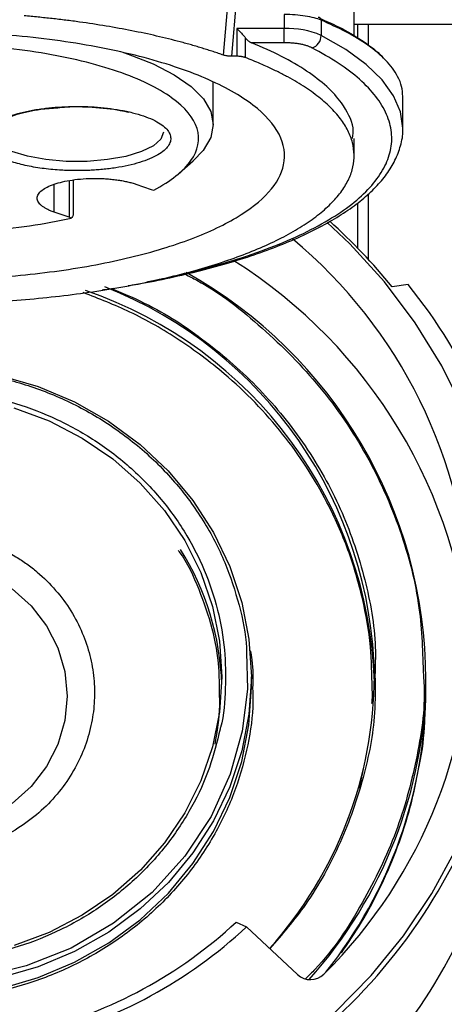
# Model space of a CAD drawing. Header units: inches. Extents: x 1.5 to 64.5, y 1.5 to 49.5.
# Tile 15 of 37: x 18.2 to 19.3, y 30.2 to 32.9. Entities that reach past the tile are written whole.
import ezdxf

# ---------------------------------------------------------------- set-up
doc = ezdxf.new("R2010")
doc.units = ezdxf.units.IN
doc.header["$LTSCALE"] = 6
doc.header["$MEASUREMENT"] = 0
doc.layers.add('DIMENSIONS', color=140, linetype='Continuous', lineweight=25)
doc.styles.add('SLDTEXTSTYLE0', font='TXT', dxfattribs={"width": 0.7})
doc.dimstyles.new('SLDDIMSTYLE0', dxfattribs={"dimtxt": 0.509766, "dimasz": 0.78, "dimexe": 0, "dimexo": 0.0625, "dimgap": 0.127441, "dimtad": 0, "dimtih": 1, "dimtoh": 1, "dimrnd": 1e-09, "dimzin": 12, "dimdsep": 46, "dimtxsty": 'SLDTEXTSTYLE0', "dimsah": 1, "dimcen": 0.09, "dimadec": 0, "dimazin": 3, "dimtfac": 1, "dimtofl": 0, "dimtmove": 0, "dimatfit": 3, "dimfxl": 0, "dimfrac": 2, "dimtolj": 1, "dimtzin": 12, "dimarcsym": 0})

# ---------------------------------------------------------------- blocks, each defined once
blk = doc.blocks.new('_D')
at = {"layer": 'DIMENSIONS'}
for p, q in [((13.4068, 33.3861), (13.4068, 24.8992)), ((21.1468, 33.3861), (21.1468, 24.8992)), ((13.4068, 25.6492), (15.7967, 25.6492)), ((16.4874, 25.6492), (16.3162, 25.6492)), ((16.3162, 25.6492), (16.3162, 24.839)), ((18.4263, 25.6492), (18.5974, 25.6492)), ((18.5974, 25.6492), (18.5974, 24.839)), ((21.1468, 25.6492), (19.117, 25.6492)), ((16.3162, 24.839), (16.4874, 24.839)), ((18.5974, 24.839), (18.4263, 24.839))]:
    blk.add_line(p, q, dxfattribs=at)
for points in [[(13.4068, 25.6492), (14.1868, 25.5292), (14.1868, 25.7692)], [(21.1468, 25.6492), (20.3668, 25.7692), (20.3668, 25.5292)]]:
    blk.add_solid(points, dxfattribs=at)
at = {"layer": 'DIMENSIONS', "char_height": 0.5, "attachment_point": 1, "style": 'SLDTEXTSTYLE0'}
for s, insert in [('7.74', (16.6994, 26.4078)), ('196.6', (16.4874, 25.4835))]:
    blk.add_mtext(s, dxfattribs=dict(at, insert=insert))
blk = doc.blocks.new('_D_3')
at = {"layer": 'DIMENSIONS'}
for p, q in [((13.8314, 32.8699), (13.8314, 26.9724)), ((20.7225, 32.8423), (20.7225, 26.9724)), ((13.8314, 27.7224), (15.7967, 27.7224)), ((16.4874, 27.7224), (16.3162, 27.7224)), ((16.3162, 27.7224), (16.3162, 26.9122)), ((18.4263, 27.7224), (18.5974, 27.7224)), ((18.5974, 27.7224), (18.5974, 26.9122)), ((20.7225, 27.7224), (19.117, 27.7224)), ((16.3162, 26.9122), (16.4874, 26.9122)), ((18.5974, 26.9122), (18.4263, 26.9122))]:
    blk.add_line(p, q, dxfattribs=at)
for points in [[(13.8314, 27.7224), (14.6114, 27.6024), (14.6114, 27.8424)], [(20.7225, 27.7224), (19.9425, 27.8424), (19.9425, 27.6024)]]:
    blk.add_solid(points, dxfattribs=at)
at = {"layer": 'DIMENSIONS', "char_height": 0.5, "attachment_point": 1, "style": 'SLDTEXTSTYLE0'}
for s, insert in [('6.89', (16.6994, 28.4811)), ('175.0', (16.4874, 27.5568))]:
    blk.add_mtext(s, dxfattribs=dict(at, insert=insert))

msp = doc.modelspace()

# ---------------------------------------------------------------- linework, layer by layer
for p, q in [((19.083, 32.8387), (19.083, 33.1163)), ((18.7284, 32.7866), (18.7431, 32.9617)), ((18.7647, 32.9569), (18.75, 32.7835)), ((18.8934, 32.8968), (18.8934, 32.8587)), ((18.9934, 32.8815), (18.9934, 32.8403)), ((18.7647, 32.8587), (18.7647, 32.7835)), ((18.8934, 32.8587), (18.7647, 32.8587)), ((18.8934, 32.8202), (18.8934, 32.8587)), ((20.4225, 32.8699), (19.083, 32.8699)), ((19.0918, 32.8699), (19.0918, 32.8332)), ((19.1218, 32.8132), (19.1218, 32.8699)), ((18.7872, 32.8341), (18.7872, 32.78)), ((18.8934, 32.8202), (18.8044, 32.8202)), ((18.7647, 32.7835), (18.75, 32.7835)), ((18.7005, 32.5979), (18.7005, 32.7131)), ((19.2151, 32.5885), (19.2151, 32.6747)), ((19.083, 32.5133), (19.083, 32.5603)), ((18.608, 32.4658), (18.646, 32.4991)), ((18.3091, 32.4453), (18.3091, 32.3462)), ((18.3208, 32.3556), (18.3208, 32.4478)), ((18.2683, 32.3602), (18.2683, 32.4359)), ((18.4907, 32.436), (18.5315, 32.422)), ((19.1218, 32.2315), (19.1218, 32.4103)), ((19.0918, 32.3849), (19.0918, 32.2633)), ((18.3091, 32.3462), (18.2683, 32.3602)), ((19.2296, 32.1637), (19.186, 32.1571)), ((18.804, 31.0691), (18.804, 31.0982)), ((19.0972, 30.7958), (19.1073, 30.8436)), ((18.7626, 30.4316), (18.7909, 30.4188)), ((18.9289, 30.2891), (18.7909, 30.4188))]:
    msp.add_line(p, q)
at = {"flags": 128}
for points in [[(19.2151, 32.5865), (19.2151, 32.5878), (19.2089, 32.6323), (19.1901, 32.6764), (19.1588, 32.7196), (19.1152, 32.7616), (19.06, 32.802), (18.9934, 32.8403)], [(18.457, 32.7935), (18.4691, 32.7894), (18.5372, 32.7627), (18.5946, 32.7333), (18.6404, 32.7015), (18.6736, 32.6679), (18.6937, 32.6332), (18.7005, 32.5978), (18.6937, 32.5625), (18.6735, 32.5277), (18.646, 32.4991)], [(18.565, 32.5778), (18.5581, 32.5585), (18.5379, 32.5404), (18.5057, 32.5245), (18.4632, 32.5117), (18.4129, 32.5027), (18.3579, 32.4981), (18.3012, 32.4981), (18.2462, 32.5028), (18.1961, 32.5118), (18.1537, 32.5247), (18.1216, 32.5407), (18.1016, 32.5588), (18.0949, 32.578), (18.0949, 32.5793)], [(19.3821, 31.8193), (19.3212, 31.9424), (19.2486, 32.0598), (19.1651, 32.1706), (19.0712, 32.2738), (19.0098, 32.3321)], [(18.1215, 31.9166), (18.2249, 31.8863), (18.3237, 31.8446), (18.4164, 31.7919), (18.5017, 31.7292), (18.5783, 31.6572), (18.6451, 31.5771), (18.7012, 31.49), (18.7456, 31.3972), (18.7779, 31.3), (18.7974, 31.1999), (18.804, 31.0983), (18.804, 31.0982)], [(18.1593, 31.8283), (18.2547, 31.7929), (18.3446, 31.7464), (18.4276, 31.6898), (18.5024, 31.6238), (18.5679, 31.5495), (18.6229, 31.4681), (18.6665, 31.3809), (18.6983, 31.2892), (18.7175, 31.1945), (18.724, 31.0983)], [(18.1544, 31.337), (18.2059, 31.2908), (18.2477, 31.2367), (18.2786, 31.1765), (18.2975, 31.112), (18.3039, 31.0454)], [(18.7907, 31.1643), (18.7931, 31.0645), (18.7792, 30.95), (18.7468, 30.8335), (18.6949, 30.7189), (18.6236, 30.6104), (18.5343, 30.5123), (18.4299, 30.4283), (18.3145, 30.3612), (18.1925, 30.3124), (18.0685, 30.282), (17.9466, 30.2689), (17.8274, 30.2714), (17.7044, 30.2901), (17.5806, 30.3265), (17.4603, 30.3815), (17.348, 30.4544), (17.2482, 30.5434), (17.1646, 30.6454), (17.0996, 30.7564), (17.0542, 30.8721), (17.0282, 30.9883), (17.02, 31.1014), (17.02, 31.1014)], [(18.804, 31.0982), (18.7974, 30.9967), (18.7779, 30.8966), (18.7457, 30.7994), (18.7013, 30.7065), (18.6453, 30.6194), (18.5785, 30.5393), (18.5019, 30.4673), (18.4166, 30.4045), (18.3239, 30.3519), (18.2252, 30.3101), (18.1218, 30.2798)], [(18.724, 31.0983), (18.7175, 31.002), (18.6983, 30.9073), (18.6666, 30.8156), (18.623, 30.7284), (18.568, 30.647), (18.5026, 30.5727), (18.4278, 30.5067), (18.3448, 30.45), (18.2549, 30.4035), (18.1596, 30.368)], [(18.1218, 30.2507), (18.2252, 30.281), (18.3239, 30.3228), (18.4166, 30.3755), (18.5019, 30.4382), (18.5785, 30.5102), (18.6453, 30.5904), (18.7013, 30.6775), (18.7457, 30.7703), (18.7779, 30.8675), (18.7974, 30.9676), (18.804, 31.0691)], [(18.3039, 31.0454), (18.2976, 30.9788), (18.2786, 30.9144), (18.2478, 30.8541), (18.2059, 30.8), (18.1545, 30.7538)], [(19.0317, 30.1866), (19.1295, 30.2867), (19.2172, 30.3946), (19.2941, 30.5095), (19.3597, 30.6305)]]:
    msp.add_lwpolyline(points, dxfattribs=at)
for centre, radius, start, end in [((18.9862, 32.882), 0.00728, 355.9932, 98.4705), ((18.9019, 32.6236), 0.2352, 67.1025, 92.0764), ((18.9583, 32.84), 0.0351, 286.686, 0.3997), ((17.9842, 31.1867), 1.5446, 38.9213, 48.0462), ((18.0501, 31.2502), 1.351, 314.7247, 50.1412), ((18.0149, 31.0533), 1.3892, 4.4087, 57.7469), ((18.0069, 31.0867), 1.271, 0.1748, 60.7951), ((17.981, 31.0811), 1.1571, 0.9287, 68.441), ((18.032, 31.2034), 1.535, 24.427, 38.7245), ((17.977, 31.0484), 1.1614, 1.7811, 71.0966), ((17.9901, 31.0536), 0.7339, 1.8086, 32.1255), ((18.022, 31.1046), 1.1159, 318.1521, 359.7545), ((18.0358, 31.1049), 1.2422, 318.1101, 359.3382), ((18.0364, 31.071), 1.2416, 321.3777, 359.7638), ((17.998, 31.2889), 1.5237, 305.2154, 336.3342), ((17.9997, 31.0523), 1.5217, 306.4347, 336.3443), ((17.9236, 31.331), 1.23, 283.9693, 313.0102), ((17.9241, 31.3479), 1.2706, 283.969, 313.0105), ((18.9642, 30.3274), 0.0521, 227.3305, 314.5416)]:
    msp.add_arc(centre, radius, start, end)
for points, knots in [([(17.6918, 32.9087), (17.6854, 32.9083), (17.6728, 32.9075), (17.6539, 32.9061), (17.6351, 32.9046), (17.6163, 32.903), (17.5883, 32.9005), (17.5513, 32.8968), (17.5056, 32.8915), (17.4606, 32.8855), (17.4015, 32.8767), (17.3298, 32.8642), (17.2476, 32.8469), (17.1698, 32.8273), (17.0971, 32.8055), (17.0297, 32.7818), (16.9683, 32.7563), (16.9132, 32.7292), (16.8648, 32.7006), (16.8234, 32.6707), (16.7893, 32.6398), (16.7627, 32.6081), (16.7438, 32.5756), (16.7328, 32.5428), (16.7297, 32.5098), (16.7345, 32.4768), (16.7472, 32.444), (16.7677, 32.4117), (16.7959, 32.3801), (16.8315, 32.3494), (16.8744, 32.3198), (16.9243, 32.2915), (16.9808, 32.2647), (17.0435, 32.2396), (17.112, 32.2163), (17.1859, 32.195), (17.2646, 32.1758), (17.3477, 32.159), (17.4345, 32.1445), (17.5245, 32.1325), (17.6171, 32.123), (17.7116, 32.1162), (17.8075, 32.1121), (17.904, 32.1106), (18.0006, 32.1119), (18.0965, 32.1159), (18.1911, 32.1225), (18.2838, 32.1318), (18.374, 32.1437), (18.461, 32.158), (18.5443, 32.1747), (18.6234, 32.1937), (18.6976, 32.2149), (18.7664, 32.2381), (18.8295, 32.2631), (18.8864, 32.2898), (18.9366, 32.318), (18.98, 32.3476), (19.0161, 32.3782), (19.0447, 32.4098), (19.0657, 32.442), (19.0789, 32.4748), (19.0842, 32.5078), (19.0815, 32.5408), (19.071, 32.5736), (19.0526, 32.6061), (19.0265, 32.6379), (18.9929, 32.6689), (18.9587, 32.6938), (18.9279, 32.7131), (18.9031, 32.7273), (18.8766, 32.7411), (18.8515, 32.753), (18.8286, 32.7632), (18.8083, 32.7717), (18.7942, 32.7773), (18.7872, 32.78)], [0, 0, 0, 0, 0.003126, 0.006251, 0.009376, 0.012502, 0.015629, 0.023441, 0.031257, 0.039069, 0.046885, 0.062509, 0.078134, 0.093759, 0.109383, 0.125008, 0.140633, 0.156257, 0.171882, 0.187507, 0.203131, 0.218756, 0.234381, 0.250005, 0.26563, 0.281255, 0.296879, 0.312504, 0.328129, 0.343753, 0.359378, 0.375003, 0.390627, 0.406252, 0.421877, 0.437501, 0.453126, 0.468751, 0.484375, 0.5, 0.515625, 0.531249, 0.546874, 0.562499, 0.578123, 0.593748, 0.609373, 0.624997, 0.640622, 0.656247, 0.671871, 0.687496, 0.703121, 0.718745, 0.73437, 0.749995, 0.765619, 0.781244, 0.796869, 0.812494, 0.828118, 0.843743, 0.859368, 0.874992, 0.890617, 0.906242, 0.921866, 0.937491, 0.953116, 0.960928, 0.968743, 0.976556, 0.984371, 0.989581, 0.994789, 1, 1, 1, 1]), ([(18.7284, 32.7866), (18.7238, 32.7882), (18.7145, 32.7914), (18.7003, 32.7962), (18.686, 32.8008), (18.6713, 32.8053), (18.6565, 32.8098), (18.6414, 32.8142), (18.6261, 32.8185), (18.5951, 32.8269), (18.547, 32.8388), (18.4798, 32.8531), (18.4099, 32.8658), (18.3496, 32.875), (18.3003, 32.8815), (18.2629, 32.8859), (18.2251, 32.8899), (18.1996, 32.8922), (18.1869, 32.8934)], [0, 0, 0, 0, 0.031282, 0.062537, 0.093775, 0.125004, 0.156235, 0.187475, 0.218736, 0.250026, 0.374998, 0.500005, 0.624977, 0.749984, 0.812519, 0.874983, 0.937452, 1, 1, 1, 1]), ([(18.992, 32.8859), (19.0148, 32.8756), (19.0629, 32.8538), (19.1179, 32.8177), (19.1519, 32.7921), (19.1617, 32.7786), (19.1617, 32.7786)], [0, 0, 0, 0, 0.308712, 0.650018, 0.999759, 1, 1, 1, 1]), ([(19.2149, 32.6747), (19.2144, 32.6836), (19.2132, 32.7017), (19.1999, 32.7347), (19.1721, 32.7725), (19.1237, 32.8129), (19.0649, 32.8492), (19.0167, 32.871), (18.9934, 32.8815)], [0, 0, 0, 0, 0.12129, 0.248196, 0.454849, 0.649034, 0.830752, 1, 1, 1, 1]), ([(18.8082, 32.6509), (18.7743, 32.6769), (18.7307, 32.7014), (18.6271, 32.7459), (18.567, 32.7659), (18.4342, 32.8001), (18.3614, 32.8143), (18.2077, 32.8361), (18.1269, 32.8436), (18.0445, 32.8476)], [0, 0, 0, 0, 0.25, 0.25, 0.5, 0.5, 0.75, 0.75, 1, 1, 1, 1]), ([(18.7647, 32.8587), (18.7659, 32.8575), (18.768, 32.8555), (18.7712, 32.8523), (18.7741, 32.8493), (18.7775, 32.8457), (18.7809, 32.8419), (18.7843, 32.8378), (18.7862, 32.8353), (18.7872, 32.8341)], [0, 0, 0, 0, 0.153876, 0.263391, 0.40015, 0.521038, 0.697335, 0.856855, 1, 1, 1, 1]), ([(18.539, 32.42), (18.5855, 32.4444), (18.6196, 32.4717), (18.6595, 32.5284), (18.6653, 32.558), (18.6475, 32.616), (18.6241, 32.6446), (18.5508, 32.6973), (18.501, 32.7215), (18.3805, 32.7629), (18.3099, 32.78), (18.1559, 32.8053), (18.0727, 32.8134), (17.9029, 32.8196), (17.8165, 32.8178), (17.6504, 32.8043), (17.5707, 32.7927), (17.499, 32.7769)], [0, 0, 0, 0, 0.125, 0.125, 0.25, 0.25, 0.375, 0.375, 0.5, 0.5, 0.625, 0.625, 0.75, 0.75, 0.875, 0.875, 1, 1, 1, 1]), ([(18.7872, 32.8341), (18.7877, 32.8334), (18.7889, 32.8318), (18.7909, 32.8297), (18.7931, 32.8275), (18.7957, 32.8253), (18.7995, 32.8225), (18.8025, 32.8211), (18.8044, 32.8202)], [0, 0, 0, 0, 0.110338, 0.230671, 0.361078, 0.501622, 0.683275, 1, 1, 1, 1]), ([(19.0484, 32.657), (19.0268, 32.6869), (18.995, 32.716), (18.9129, 32.7709), (18.8626, 32.7967), (18.8044, 32.8202)], [0, 0, 0, 0, 0.5, 0.5, 1, 1, 1, 1]), ([(18.9684, 32.8064), (18.9674, 32.8069), (18.9653, 32.808), (18.9619, 32.8094), (18.9582, 32.8108), (18.9529, 32.8126), (18.9457, 32.8146), (18.9361, 32.8166), (18.9258, 32.8182), (18.9152, 32.8194), (18.9043, 32.8201), (18.897, 32.8202), (18.8934, 32.8202)], [0, 0, 0, 0, 0.06163, 0.12306, 0.18452, 0.246234, 0.373031, 0.500056, 0.626852, 0.753877, 0.876882, 1, 1, 1, 1]), ([(18.5222, 32.172), (18.5224, 32.172), (18.5646, 32.1792), (18.6432, 32.1979), (18.7556, 32.2281), (18.8573, 32.2633), (18.9473, 32.3019), (19.0235, 32.3435), (19.0857, 32.3872), (19.1331, 32.4326), (19.1661, 32.4795), (19.1842, 32.5277), (19.1869, 32.5767), (19.1735, 32.6259), (19.1446, 32.6744), (19.1001, 32.7209), (19.0425, 32.7654), (18.9931, 32.7928), (18.9684, 32.8064)], [0, 0, 0, 0, 0.000262, 0.066055, 0.13345, 0.200856, 0.268251, 0.335657, 0.401442, 0.467237, 0.533023, 0.598818, 0.666213, 0.733619, 0.801014, 0.868419, 0.934207, 1, 1, 1, 1]), ([(18.75, 32.7835), (18.749, 32.7835), (18.747, 32.7835), (18.744, 32.7837), (18.7411, 32.7839), (18.7373, 32.7844), (18.7328, 32.7852), (18.7299, 32.7861), (18.7284, 32.7866)], [0, 0, 0, 0, 0.125801, 0.250314, 0.374803, 0.500533, 0.75036, 1, 1, 1, 1]), ([(18.7872, 32.78), (18.7864, 32.7803), (18.785, 32.7808), (18.7825, 32.7815), (18.7799, 32.7821), (18.7761, 32.7828), (18.7711, 32.7834), (18.7668, 32.7834), (18.7647, 32.7835)], [0, 0, 0, 0, 0.125631, 0.249953, 0.374385, 0.50034, 0.749953, 1, 1, 1, 1]), ([(17.2749, 32.7006), (17.2285, 32.6761), (17.1943, 32.6489), (17.1544, 32.5921), (17.1487, 32.5626), (17.1664, 32.5045), (17.1898, 32.476), (17.2631, 32.4233), (17.313, 32.399), (17.4335, 32.3577), (17.5041, 32.3405), (17.658, 32.3153), (17.7413, 32.3072), (17.911, 32.3009), (17.9974, 32.3028), (18.1635, 32.3162), (18.2432, 32.3278), (18.315, 32.3436)], [0, 0, 0, 0, 0.125, 0.125, 0.25, 0.25, 0.375, 0.375, 0.5, 0.5, 0.625, 0.625, 0.75, 0.75, 0.875, 0.875, 1, 1, 1, 1]), ([(19.0788, 32.5603), (19.0799, 32.5698), (19.0837, 32.6024), (19.0631, 32.6344), (19.0484, 32.657)], [0, 0, 0, 0, 0.291531, 1, 1, 1, 1]), ([(18.0749, 32.5602), (18.075, 32.5613), (18.075, 32.5637), (18.0757, 32.5671), (18.0767, 32.5706), (18.0781, 32.574), (18.08, 32.5774), (18.0822, 32.5808), (18.0872, 32.5873), (18.0973, 32.5966), (18.1161, 32.6082), (18.1401, 32.6188), (18.1688, 32.6281), (18.201, 32.6357), (18.2355, 32.6414), (18.2712, 32.6452), (18.3068, 32.6472), (18.3423, 32.6474), (18.3779, 32.646), (18.4134, 32.6428), (18.4485, 32.6376), (18.4815, 32.6306), (18.5113, 32.6218), (18.537, 32.6116), (18.5573, 32.6003), (18.5723, 32.5882), (18.5815, 32.5761), (18.5856, 32.5639), (18.5847, 32.5518), (18.5789, 32.5396), (18.5675, 32.5274), (18.5508, 32.5156), (18.5283, 32.5046), (18.5012, 32.4949), (18.47, 32.4867), (18.436, 32.4803), (18.4064, 32.4766), (18.3825, 32.4746), (18.365, 32.4735), (18.3473, 32.4729), (18.3355, 32.4728), (18.3295, 32.4728)], [0, 0, 0, 0, 0.008489, 0.016944, 0.02538, 0.03381, 0.042247, 0.050706, 0.059198, 0.091046, 0.122911, 0.155771, 0.188649, 0.220995, 0.253358, 0.283799, 0.314256, 0.34321, 0.372182, 0.403389, 0.434613, 0.467299, 0.500004, 0.532691, 0.565395, 0.596602, 0.627826, 0.65678, 0.685752, 0.716192, 0.74665, 0.778996, 0.811359, 0.844219, 0.877097, 0.908945, 0.94081, 0.95564, 0.970401, 0.985163, 1, 1, 1, 1]), ([(18.0949, 32.5793), (18.0961, 32.5835), (18.0985, 32.5916), (18.1148, 32.6043), (18.138, 32.6159), (18.1748, 32.6286), (18.2222, 32.6397), (18.2628, 32.6427), (18.2784, 32.6438)], [0, 0, 0, 0, 0.172568, 0.332471, 0.479857, 0.614306, 0.851327, 1, 1, 1, 1]), ([(18.2784, 32.6438), (18.2863, 32.6446), (18.3163, 32.6477), (18.3762, 32.6458), (18.435, 32.64), (18.4638, 32.6332), (18.4715, 32.6314)], [0, 0, 0, 0, 0.11977, 0.457555, 0.855594, 1, 1, 1, 1]), ([(18.8914, 32.4888), (18.8972, 32.5165), (18.8931, 32.5443), (18.8651, 32.5989), (18.8412, 32.6256), (18.8082, 32.6509)], [0, 0, 0, 0, 0.5, 0.5, 1, 1, 1, 1]), ([(18.4698, 32.1605), (18.4786, 32.1619), (18.5176, 32.1682), (18.5837, 32.1818), (18.6674, 32.2012), (18.7467, 32.2231), (18.8213, 32.2471), (18.8905, 32.273), (18.9537, 32.3008), (19.0107, 32.3302), (19.0612, 32.3612), (19.1051, 32.3936), (19.1422, 32.4276), (19.1723, 32.4633), (19.1954, 32.5009), (19.2098, 32.5408), (19.2163, 32.5698), (19.2148, 32.585), (19.2147, 32.5862)], [0, 0, 0, 0, 0.020063, 0.088601, 0.157792, 0.227347, 0.297052, 0.366744, 0.436307, 0.50567, 0.574809, 0.643765, 0.712653, 0.781598, 0.850908, 0.921221, 0.993966, 1, 1, 1, 1]), ([(18.3295, 32.4728), (18.3264, 32.4728), (18.3202, 32.4728), (18.3109, 32.473), (18.3016, 32.4733), (18.2923, 32.4737), (18.278, 32.4745), (18.2589, 32.4761), (18.2352, 32.4789), (18.212, 32.4825), (18.1821, 32.4885), (18.148, 32.498), (18.1204, 32.5097), (18.1029, 32.52), (18.0924, 32.5279), (18.0843, 32.536), (18.0794, 32.5432), (18.0766, 32.5495), (18.0752, 32.5548), (18.075, 32.5584), (18.0749, 32.5602)], [0, 0, 0, 0, 0.023336, 0.046629, 0.069911, 0.093212, 0.116565, 0.178303, 0.240092, 0.304404, 0.368768, 0.500006, 0.631244, 0.695555, 0.759919, 0.821657, 0.883446, 0.92231, 0.961113, 1, 1, 1, 1]), ([(17.6172, 32.1906), (17.6878, 32.1832), (17.7608, 32.1785), (17.9082, 32.1748), (17.9825, 32.1758), (18.1285, 32.1834), (18.2003, 32.19), (18.3377, 32.2085), (18.4034, 32.2204), (18.5253, 32.249), (18.5816, 32.2656), (18.6819, 32.3027), (18.7259, 32.3232), (18.7995, 32.367), (18.8291, 32.3903), (18.8724, 32.4386), (18.886, 32.4636), (18.8914, 32.4888)], [0, 0, 0, 0, 0.125, 0.125, 0.25, 0.25, 0.375, 0.375, 0.5, 0.5, 0.625, 0.625, 0.75, 0.75, 0.875, 0.875, 1, 1, 1, 1]), ([(18.2683, 32.3602), (18.2666, 32.3608), (18.2631, 32.362), (18.2583, 32.3639), (18.2537, 32.3659), (18.2495, 32.3679), (18.2455, 32.3701), (18.2418, 32.3723), (18.2384, 32.3745), (18.2341, 32.3777), (18.2295, 32.3819), (18.2255, 32.3872), (18.2231, 32.3926), (18.222, 32.4), (18.2248, 32.4092), (18.2344, 32.4194), (18.249, 32.4285), (18.2681, 32.4363), (18.291, 32.4428), (18.3177, 32.4478), (18.3476, 32.451), (18.3744, 32.452), (18.396, 32.4516), (18.4119, 32.4507), (18.4274, 32.4493), (18.4419, 32.4474), (18.4556, 32.4451), (18.4681, 32.4425), (18.48, 32.4395), (18.4872, 32.4371), (18.4907, 32.436)], [0, 0, 0, 0, 0.015126, 0.030152, 0.045112, 0.06004, 0.074969, 0.089933, 0.104966, 0.120101, 0.152256, 0.184454, 0.217294, 0.250177, 0.315811, 0.380082, 0.440028, 0.500016, 0.559962, 0.61995, 0.684221, 0.749856, 0.782696, 0.815578, 0.847734, 0.879932, 0.910076, 0.939955, 0.96984, 1, 1, 1, 1]), ([(18.3201, 32.3556), (18.3202, 32.3544), (18.3206, 32.3511), (18.3172, 32.3466), (18.315, 32.3436)], [0, 0, 0, 0, 0.341973, 1, 1, 1, 1]), ([(18.6239, 32.1916), (18.6346, 32.1862), (18.7113, 32.1476), (18.8378, 32.0466), (18.9952, 31.8885), (19.1217, 31.7024), (19.2121, 31.4994), (19.265, 31.2966), (19.269, 31.1626), (19.2709, 31.1012)], [0, 0, 0, 0, 0.02619, 0.187992, 0.354497, 0.523457, 0.692417, 0.858922, 1, 1, 1, 1]), ([(18.3985, 32.149), (18.4015, 32.1494), (18.4122, 32.1508), (18.4224, 32.1526), (18.4297, 32.1539)], [0, 0, 0, 0, 0.279349, 1, 1, 1, 1]), ([(18.424, 32.1529), (18.4583, 32.1384), (18.5527, 32.0984), (18.6925, 32.0039), (18.839, 31.8728), (18.9614, 31.7176), (19.0554, 31.5458), (19.1153, 31.3643), (19.1431, 31.2145), (19.1402, 31.1271), (19.1394, 31.1016)], [0, 0, 0, 0, 0.080319, 0.22072, 0.364947, 0.511167, 0.657387, 0.801614, 0.942015, 1, 1, 1, 1]), ([(19.1319, 31.0671), (19.1312, 31.1047), (19.1297, 31.1867), (19.1074, 31.3127), (19.0686, 31.4444), (19.0014, 31.5968), (18.894, 31.7624), (18.7532, 31.908), (18.6097, 32.0149), (18.4811, 32.0896), (18.3902, 32.125), (18.3473, 32.1417)], [0, 0, 0, 0, 0.081376, 0.177302, 0.275841, 0.376817, 0.533687, 0.693451, 0.800009, 0.905715, 1, 1, 1, 1]), ([(17.9068, 31.9351), (17.9471, 31.9336), (18.0295, 31.9305), (18.1533, 31.9051), (18.2765, 31.8628), (18.3947, 31.8016), (18.5033, 31.7231), (18.5981, 31.6294), (18.6756, 31.5239), (18.7345, 31.4108), (18.7719, 31.2943), (18.7898, 31.2115), (18.7906, 31.1684), (18.7907, 31.1643)], [0, 0, 0, 0, 0.091027, 0.18641, 0.285436, 0.387184, 0.490553, 0.594337, 0.697296, 0.798251, 0.896155, 0.990154, 1, 1, 1, 1]), ([(17.9068, 31.8787), (17.9444, 31.8773), (18.0212, 31.8745), (18.1366, 31.8508), (18.2515, 31.8113), (18.3617, 31.7543), (18.463, 31.6811), (18.5513, 31.5937), (18.6237, 31.4954), (18.6783, 31.3899), (18.7144, 31.2814), (18.7334, 31.1732), (18.7346, 31.0662), (18.7295, 30.9935), (18.7194, 30.9573), (18.719, 30.9559)], [0, 0, 0, 0, 0.077364, 0.15843, 0.242593, 0.329068, 0.416922, 0.505128, 0.592633, 0.678435, 0.761644, 0.841534, 0.918021, 0.996675, 1, 1, 1, 1]), ([(17.9069, 31.4963), (17.9113, 31.4963), (17.9201, 31.4962), (17.9332, 31.4957), (17.9463, 31.4948), (17.9593, 31.4936), (17.9723, 31.4921), (17.9853, 31.4902), (17.9982, 31.488), (18.011, 31.4854), (18.0238, 31.4825), (18.055, 31.4746), (18.1035, 31.4578), (18.1556, 31.4308), (18.1946, 31.4047), (18.232, 31.3755), (18.2739, 31.334), (18.3152, 31.278), (18.346, 31.2183), (18.3668, 31.1565), (18.3775, 31.0947), (18.379, 31.0331), (18.3714, 30.9714), (18.3542, 30.9098), (18.3265, 30.8489), (18.2888, 30.7916), (18.2414, 30.7395), (18.186, 30.6949), (18.125, 30.6595), (18.0603, 30.6334), (17.9947, 30.6173), (17.929, 30.6101), (17.8635, 30.6115), (17.7977, 30.6215), (17.7319, 30.641), (17.6684, 30.67), (17.6088, 30.7088), (17.5646, 30.7482), (17.5335, 30.7833), (17.5058, 30.8199), (17.477, 30.8688), (17.4576, 30.9183), (17.4474, 30.9557), (17.4423, 30.9799), (17.4386, 31.0043), (17.4364, 31.0289), (17.4361, 31.0454), (17.4359, 31.0536)], [0, 0, 0, 0, 0.005947, 0.011875, 0.01779, 0.023695, 0.029597, 0.035498, 0.041404, 0.04732, 0.053249, 0.059198, 0.091048, 0.122908, 0.139316, 0.155733, 0.188665, 0.221335, 0.25337, 0.283813, 0.314265, 0.343222, 0.372189, 0.403398, 0.434617, 0.467115, 0.500003, 0.532891, 0.565389, 0.596598, 0.627817, 0.656774, 0.685741, 0.716184, 0.746636, 0.77867, 0.811341, 0.844272, 0.86068, 0.877098, 0.908948, 0.940808, 0.952682, 0.964501, 0.976302, 0.988123, 1, 1, 1, 1]), ([(18.7173, 31.0535), (18.7173, 31.0765), (18.7173, 31.1352), (18.6997, 31.2304), (18.6632, 31.3361), (18.631, 31.4076), (18.607, 31.44), (18.6064, 31.4409)], [0, 0, 0, 0, 0.169545, 0.433491, 0.708405, 0.991883, 1, 1, 1, 1]), ([(18.8009, 31.1694), (18.8025, 31.1609), (18.8089, 31.1272), (18.8079, 31.093), (18.8072, 31.0674)], [0, 0, 0, 0, 0.255107, 1, 1, 1, 1]), ([(19.1394, 31.1016), (19.1399, 31.0676), (19.1412, 30.9742), (19.1107, 30.8205), (19.0489, 30.645), (18.9637, 30.4872), (18.8876, 30.3986), (18.854, 30.3595)], [0, 0, 0, 0, 0.126142, 0.347223, 0.577105, 0.813251, 1, 1, 1, 1]), ([(19.2709, 31.1012), (19.2716, 31.0922), (19.2772, 31.0158), (19.2544, 30.8718), (19.2017, 30.672), (19.1072, 30.4809), (19.0219, 30.3467), (18.9597, 30.2862), (18.951, 30.2778)], [0, 0, 0, 0, 0.030197, 0.256372, 0.482547, 0.718306, 0.960918, 1, 1, 1, 1]), ([(18.8072, 31.0674), (18.8077, 31.0549), (18.8097, 31.0032), (18.7958, 30.911), (18.7639, 30.7925), (18.7108, 30.6758), (18.6383, 30.5655), (18.5474, 30.4657), (18.4413, 30.3803), (18.3239, 30.3121), (18.1998, 30.2624), (18.0736, 30.2315), (17.9486, 30.218), (17.824, 30.2207), (17.6986, 30.2397), (17.5726, 30.2768), (17.4502, 30.3327), (17.336, 30.4068), (17.2345, 30.4973), (17.1495, 30.601), (17.0833, 30.714), (17.0374, 30.8317), (17.0099, 30.95), (17.0066, 31.0288), (17.005, 31.0672)], [0, 0, 0, 0, 0.014184, 0.05824, 0.104267, 0.151894, 0.20065, 0.24999, 0.29933, 0.348086, 0.395712, 0.44174, 0.485796, 0.528638, 0.573386, 0.619994, 0.668053, 0.717067, 0.766473, 0.815682, 0.864118, 0.91126, 0.956667, 1, 1, 1, 1]), ([(18.7054, 30.915), (18.7116, 30.9498), (18.7198, 30.9958), (18.7178, 31.0423), (18.7173, 31.0535)], [0, 0, 0, 0, 0.7575634, 1, 1, 1, 1]), ([(19.131, 31.0253), (19.1318, 31.0325), (19.1334, 31.0464), (19.1324, 31.0604), (19.1319, 31.0671)], [0, 0, 0, 0, 0.518919, 1, 1, 1, 1]), ([(19.2599, 30.8563), (19.2601, 30.8573), (19.2687, 30.8964), (19.2754, 30.9622), (19.2763, 31.027), (19.2766, 31.0528)], [0, 0, 0, 0, 0.015244, 0.6063362, 1, 1, 1, 1]), ([(18.719, 30.9559), (18.7104, 30.9208), (18.6926, 30.848), (18.6438, 30.7426), (18.5775, 30.6414), (18.4942, 30.5499), (18.3969, 30.4717), (18.2892, 30.4091), (18.1754, 30.3636), (18.0598, 30.3352), (17.9451, 30.3229), (17.8309, 30.3253), (17.7159, 30.3427), (17.6004, 30.3767), (17.4881, 30.428), (17.3835, 30.496), (17.2905, 30.5789), (17.2123, 30.674), (17.1525, 30.7777), (17.1158, 30.8646), (17.105, 30.9171), (17.102, 30.9319)], [0, 0, 0, 0, 0.050782, 0.1055439, 0.1616038, 0.2183359, 0.275068, 0.3311279, 0.3858898, 0.4388134, 0.4894692, 0.5387301, 0.5901821, 0.643772, 0.6990315, 0.7553882, 0.812196, 0.8687773, 0.9244705, 0.9786746, 1, 1, 1, 1]), ([(19.0484, 30.3478), (19.067, 30.3752), (19.107, 30.4342), (19.1579, 30.531), (19.2025, 30.6363), (19.2378, 30.745), (19.2525, 30.8195), (19.2599, 30.8563)], [0, 0, 0, 0, 0.177991, 0.382059, 0.587992, 0.795782, 1, 1, 1, 1])]:
    msp.add_open_spline(points, degree=3, knots=knots)
for points in [[(18.9934, 32.8815), (18.9825, 32.8862), (18.9525, 32.894), (18.9131, 32.8968), (18.8934, 32.8968)], [(18.5315, 32.422), (18.5338, 32.4212), (18.5363, 32.4205), (18.539, 32.42)], [(18.315, 32.3436), (18.3133, 32.3445), (18.3114, 32.3454), (18.3091, 32.3462)]]:
    msp.add_open_spline(points, degree=3)

# ---------------------------------------------------------------- dimensions: what is measured, and where the dimension line sits
at = {"layer": 'DIMENSIONS'}
dim = msp.add_linear_dim(base=(21.1468, 25.6492), p1=(13.4068, 33.6861), p2=(21.1468, 33.6861), dimstyle='SLDDIMSTYLE0', dxfattribs=at)
dim.commit()
dim.dimension.update_dxf_attribs({"geometry": '_D', "text_midpoint": (17.4568, 25.6492), "dimtype": 160})
dim = msp.add_linear_dim(base=(20.7225, 27.7224), p1=(13.8314, 33.1699), p2=(20.7225, 33.1423), angle=0, dimstyle='SLDDIMSTYLE0', dxfattribs=at)
dim.commit()
dim.dimension.update_dxf_attribs({"geometry": '_D_3', "text_midpoint": (17.4568, 27.7224), "dimtype": 160})

doc.saveas('drawing.dxf')
